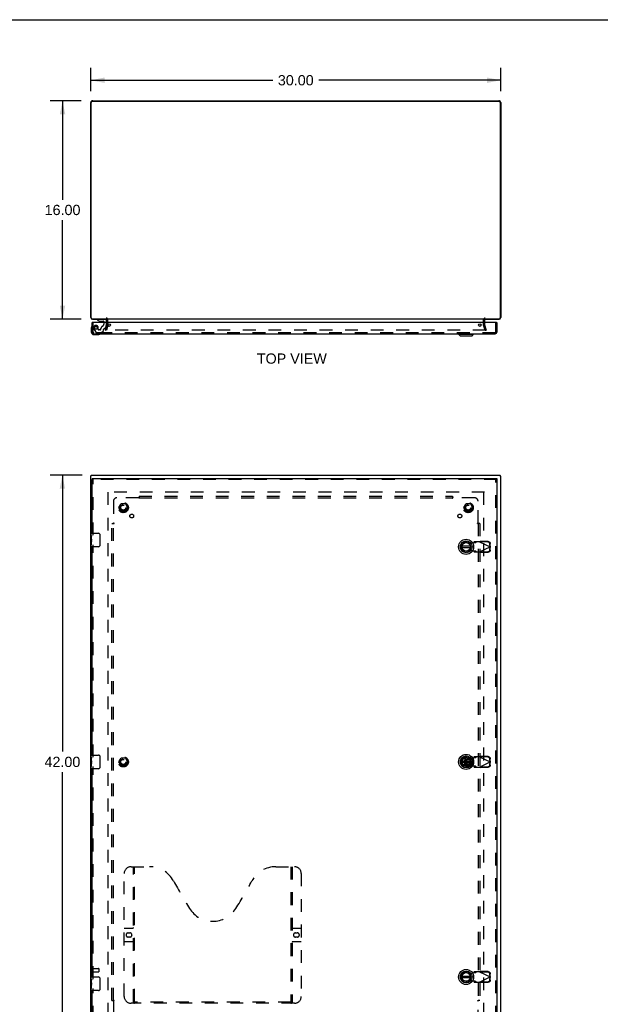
# Model space of a CAD drawing. Header units: inches. Extents: x 0 to 170, y 0 to 110.
# Tile 3 of 4: x 42 to 85, y 38 to 110. Entities that reach past the tile are written whole.
import ezdxf

# ---------------------------------------------------------------- set-up
doc = ezdxf.new("R2010")
doc.units = ezdxf.units.IN
doc.header["$LTSCALE"] = 9.35
doc.header["$MEASUREMENT"] = 0
doc.linetypes.add('HIDDEN', pattern=[0.2, 0.1, -0.1])
doc.layers.get('0').update_dxf_attribs({"linetype": 'CONTINUOUS'})
for name, color, linetype in [('DEFAULT_2', 8, 'HIDDEN'), ('DIMENSIONS', 7, 'CONTINUOUS'), ('DOOR_ASSEMBLY', 7, 'CONTINUOUS'), ('SUBPANEL', 7, 'CONTINUOUS')]:
    doc.layers.add(name, color=color, linetype=linetype)
doc.styles.get("Standard").update_dxf_attribs({"font": 'arial.ttf'})
doc.dimstyles.new('DIMSTYLE_1', dxfattribs={"dimtxt": 0.75, "dimasz": 1, "dimexe": 0.09, "dimexo": 0.07, "dimgap": 0.0375, "dimtad": 0, "dimtih": 1, "dimtoh": 1, "dimzin": 4, "dimdsep": 46, "dimtxsty": 'Standard', "dimblk": '_FILLED', "dimblk1": '_FILLED', "dimblk2": '_FILLED', "dimcen": 0.09, "dimadec": 3, "dimazin": 1, "dimtfac": 1, "dimtdec": 3, "dimtofl": 0, "dimtmove": 0, "dimatfit": 3, "dimldrblk": '_FILLED', "dimfxl": 0, "dimtolj": 1, "dimtzin": 4, "dimarcsym": 0})

# ---------------------------------------------------------------- blocks, each defined once
blk = doc.blocks.new('_FILLED')
at = {"color": 0, "linetype": 'ByBlock'}
blk.add_solid([(0, 0), (-1, 0.2), (-1, -0.2)], dxfattribs=at)
blk = doc.blocks.new('*D1')
at = {"layer": 'DIMENSIONS', "color": 2, "linetype": 'Continuous'}
for p, q in [((47.708, 104.766), (47.708, 106.466)), ((77.708, 104.766), (77.708, 106.466)), ((47.708, 105.566), (61.023, 105.566)), ((77.708, 105.566), (64.393, 105.566))]:
    blk.add_line(p, q, dxfattribs=at)
at = {"layer": 'DIMENSIONS', "color": 2, "linetype": 'Continuous', "rotation": 180}
blk.add_blockref('_FILLED', (47.708, 105.566), dxfattribs=at)
at = {"layer": 'DIMENSIONS', "color": 2, "linetype": 'Continuous'}
blk.add_blockref('_FILLED', (77.708, 105.566), dxfattribs=at)
at = {"layer": 'DIMENSIONS', "color": 2, "linetype": 'Continuous', "insert": (62.708, 105.941), "char_height": 0.75, "width": 2.62082, "attachment_point": 2, "line_spacing_factor": 0.9}
blk.add_mtext('30.00', dxfattribs=at)
blk = doc.blocks.new('*D2')
at = {"layer": 'DIMENSIONS', "color": 2, "linetype": 'Continuous'}
for p, q in [((47.071, 76.644), (44.727, 76.644)), ((45.627, 76.644), (45.627, 56.394)), ((45.627, 34.644), (45.627, 54.894)), ((47.071, 34.644), (44.727, 34.644))]:
    blk.add_line(p, q, dxfattribs=at)
for p, rotation in [((45.627, 76.644), 90), ((45.627, 34.644), 270)]:
    blk.add_blockref('_FILLED', p, dxfattribs=dict(at, rotation=rotation))
at = {"layer": 'DIMENSIONS', "color": 2, "linetype": 'Continuous', "insert": (45.627, 56.019), "char_height": 0.75, "width": 2.62082, "attachment_point": 2, "line_spacing_factor": 0.9}
blk.add_mtext('42.00', dxfattribs=at)
blk = doc.blocks.new('*D3')
at = {"layer": 'DIMENSIONS', "color": 2, "linetype": 'Continuous'}
for p, q in [((47.008, 104.066), (44.736, 104.066)), ((45.636, 104.066), (45.636, 96.816)), ((45.636, 88.066), (45.636, 95.316)), ((47.008, 88.066), (44.736, 88.066))]:
    blk.add_line(p, q, dxfattribs=at)
for p, rotation in [((45.636, 104.066), 90), ((45.636, 88.066), 270)]:
    blk.add_blockref('_FILLED', p, dxfattribs=dict(at, rotation=rotation))
at = {"layer": 'DIMENSIONS', "color": 2, "linetype": 'Continuous', "insert": (45.636, 96.441), "char_height": 0.75, "width": 2.62082, "attachment_point": 2, "line_spacing_factor": 0.9}
blk.add_mtext('16.00', dxfattribs=at)

msp = doc.modelspace()

# ---------------------------------------------------------------- linework, layer by layer
at = {"color": 7, "linetype": 'Continuous'}
for p, q in [((0, 110), (170, 110)), ((47.708, 76.569), (47.741, 76.569)), ((47.741, 76.569), (47.741, 76.644)), ((77.675, 76.569), (77.675, 76.644)), ((77.708, 76.569), (77.675, 76.569))]:
    msp.add_line(p, q, dxfattribs=at)
at = {"color": 3, "linetype": 'Continuous'}
for p, q in [((47.708, 88.183), (47.708, 103.93)), ((47.741, 88.169), (47.741, 103.933)), ((77.595, 104.013), (47.821, 104.013)), ((47.844, 104.066), (77.572, 104.066)), ((77.675, 103.933), (77.675, 88.169)), ((77.708, 103.93), (77.708, 88.183)), ((47.821, 88.089), (48.883, 88.089)), ((47.825, 88.066), (48.87, 88.066)), ((76.533, 88.066), (48.883, 88.066)), ((48.883, 87.823), (48.883, 88.024)), ((76.533, 88.089), (77.595, 88.089)), ((76.533, 88.024), (76.533, 87.823)), ((76.546, 88.066), (77.591, 88.066)), ((47.708, 34.719), (47.708, 76.569)), ((47.741, 76.644), (77.675, 76.644)), ((77.708, 34.719), (77.708, 76.569))]:
    msp.add_line(p, q, dxfattribs=at)
for centre, radius, start, end in [((47.844, 103.93), 0.136, 90, 180), ((47.821, 103.933), 0.08, 90, 180), ((77.572, 103.93), 0.136, 0, 90), ((77.595, 103.933), 0.08, 0, 90), ((47.825, 88.183), 0.117, 180, 270), ((47.821, 88.169), 0.08, 180, 270), ((48.841, 88.024), 0.042, 0, 90), ((76.575, 88.024), 0.042, 90, 180), ((77.591, 88.183), 0.117, 270, 360), ((77.595, 88.169), 0.08, 270, 360)]:
    msp.add_arc(centre, radius, start, end, dxfattribs=at)
at = {"layer": 'DEFAULT_2', "color": 8, "linetype": 'HIDDEN'}
for p, q in [((48.958, 87.665), (48.958, 88.024)), ((76.458, 87.665), (76.458, 88.024)), ((48.779, 87.272), (48.882, 87.658)), ((48.851, 87.253), (48.779, 87.272)), ((76.61, 87.253), (48.806, 87.253)), ((48.955, 87.639), (48.851, 87.253)), ((48.883, 87.665), (48.883, 87.823)), ((76.565, 87.253), (76.461, 87.639)), ((76.533, 87.823), (76.533, 87.665)), ((76.534, 87.658), (76.637, 87.272)), ((76.565, 87.253), (76.637, 87.272)), ((76.533, 75.394), (48.883, 75.394)), ((48.958, 75.394), (48.958, 35.894)), ((76.458, 75.394), (76.458, 35.894)), ((49.765, 74.274), (49.92, 74.541)), ((50.237, 74.546), (49.929, 74.546)), ((50.246, 74.541), (50.401, 74.274)), ((75.015, 74.274), (75.17, 74.541)), ((75.487, 74.546), (75.179, 74.546)), ((75.496, 74.541), (75.651, 74.274)), ((49.92, 73.996), (49.765, 74.264)), ((50.237, 73.991), (49.929, 73.991)), ((50.401, 74.264), (50.246, 73.996)), ((75.17, 73.996), (75.015, 74.264)), ((75.487, 73.991), (75.179, 73.991)), ((75.651, 74.264), (75.496, 73.996)), ((49.765, 55.649), (49.92, 55.916)), ((49.92, 55.371), (49.765, 55.639)), ((50.237, 55.921), (49.929, 55.921)), ((50.246, 55.916), (50.401, 55.649)), ((50.401, 55.639), (50.246, 55.371)), ((75.015, 55.649), (75.17, 55.916)), ((75.17, 55.371), (75.015, 55.639)), ((75.487, 55.921), (75.179, 55.921)), ((75.496, 55.916), (75.651, 55.649)), ((75.651, 55.639), (75.496, 55.371)), ((50.237, 55.366), (49.929, 55.366)), ((75.487, 55.366), (75.179, 55.366)), ((47.783, 40.536), (47.783, 40.252)), ((47.826, 40.536), (47.826, 40.252)), ((47.826, 40.518), (48.273, 40.518)), ((48.283, 40.508), (48.283, 40.28)), ((47.826, 40.27), (48.273, 40.27))]:
    msp.add_line(p, q, dxfattribs=at)
for points in [[(48.786, 87.277), (48.786, 87.275), (48.786, 87.274), (48.786, 87.272)], [(48.786, 87.272), (48.786, 87.272), (48.786, 87.27), (48.786, 87.268), (48.787, 87.267), (48.787, 87.265), (48.788, 87.263), (48.789, 87.262), (48.79, 87.26), (48.791, 87.259), (48.792, 87.258), (48.794, 87.257), (48.795, 87.256), (48.797, 87.255)], [(48.806, 87.253), (48.804, 87.253), (48.802, 87.253), (48.8, 87.254), (48.799, 87.254), (48.797, 87.255)], [(76.63, 87.272), (76.63, 87.272), (76.63, 87.27), (76.63, 87.268), (76.629, 87.267), (76.629, 87.265), (76.628, 87.263), (76.627, 87.262), (76.626, 87.26), (76.625, 87.259), (76.624, 87.258), (76.622, 87.257), (76.621, 87.256), (76.619, 87.255), (76.617, 87.254), (76.616, 87.254), (76.614, 87.253), (76.612, 87.253), (76.61, 87.253)], [(76.63, 87.277), (76.63, 87.275), (76.63, 87.274), (76.63, 87.272)]]:
    msp.add_lwpolyline(points, dxfattribs=at)
for centre, radius in [((50.083, 74.269), 0.372), ((50.083, 74.269), 0.356), ((50.083, 74.269), 0.204), ((50.083, 74.269), 0.183), ((75.333, 74.269), 0.372), ((75.333, 74.269), 0.356), ((75.333, 74.269), 0.204), ((75.333, 74.269), 0.183), ((50.083, 55.644), 0.372), ((50.083, 55.644), 0.356), ((50.083, 55.644), 0.204), ((50.083, 55.644), 0.183), ((75.333, 55.644), 0.372), ((75.333, 55.644), 0.356), ((75.333, 55.644), 0.204), ((75.333, 55.644), 0.183)]:
    msp.add_circle(centre, radius, dxfattribs=at)
for centre, radius, start, end in [((48.841, 88.024), 0.117, 0, 90), ((76.575, 88.024), 0.117, 90, 180), ((48.858, 87.665), 0.025, 345, 360), ((48.858, 87.665), 0.1, 345, 360), ((76.558, 87.665), 0.1, 180, 195), ((76.558, 87.665), 0.025, 180, 195), ((49.774, 74.269), 0.01, 150.01171, 209.98732), ((49.929, 74.536), 0.01, 90.01128, 149.98796), ((50.237, 74.536), 0.01, 30.01085, 89.98765), ((50.392, 74.269), 0.01, 330.01171, 29.98732), ((75.024, 74.269), 0.01, 150.01171, 209.98732), ((75.179, 74.536), 0.01, 90.01128, 149.98796), ((75.487, 74.536), 0.01, 30.01085, 89.98765), ((75.642, 74.269), 0.01, 330.01171, 29.98732), ((49.929, 74.001), 0.01, 210.01085, 269.98765), ((50.237, 74.001), 0.01, 270.01128, 329.98796), ((75.179, 74.001), 0.01, 210.01085, 269.98765), ((75.487, 74.001), 0.01, 270.01128, 329.98796), ((49.774, 55.644), 0.01, 150.01171, 209.98732), ((49.929, 55.911), 0.01, 90.01128, 149.98796), ((50.237, 55.911), 0.01, 30.01085, 89.98765), ((50.392, 55.644), 0.01, 330.01171, 29.98732), ((75.024, 55.644), 0.01, 150.01171, 209.98732), ((75.179, 55.911), 0.01, 90.01128, 149.98796), ((75.487, 55.911), 0.01, 30.01085, 89.98765), ((75.642, 55.644), 0.01, 330.01171, 29.98732), ((49.929, 55.376), 0.01, 210.01085, 269.98765), ((50.237, 55.376), 0.01, 270.01128, 329.98796), ((75.179, 55.376), 0.01, 210.01085, 269.98765), ((75.487, 55.376), 0.01, 270.01128, 329.98796), ((47.804, 40.536), 0.0215, 0, 180), ((48.273, 40.508), 0.01, 0, 90), ((47.804, 40.252), 0.0215, 180, 360), ((48.273, 40.28), 0.01, 270, 360)]:
    msp.add_arc(centre, radius, start, end, dxfattribs=at)
at = {"layer": 'DOOR_ASSEMBLY', "color": 7, "linetype": 'Continuous'}
for p, q in [((48.177, 88.066), (48.177, 88.027)), ((48.177, 88.027), (48.353, 87.928)), ((48.846, 87.823), (48.846, 87.987)), ((47.743, 87.427), (47.743, 87.138)), ((47.818, 87.823), (47.803, 87.823)), ((48.353, 87.928), (48.63, 87.928)), ((48.441, 87.911), (48.581, 87.911)), ((48.661, 87.897), (48.661, 87.823)), ((77.413, 87.823), (77.428, 87.823)), ((47.943, 86.938), (48.232, 86.938)), ((74.627, 86.958), (74.627, 86.998)), ((74.627, 86.958), (75.729, 86.958)), ((74.745, 86.84), (74.627, 86.958)), ((74.745, 86.84), (75.611, 86.84)), ((75.611, 86.84), (75.729, 86.958)), ((75.729, 86.958), (75.729, 86.998)), ((47.803, 76.394), (47.803, 76.319)), ((77.428, 76.394), (77.428, 76.319)), ((47.743, 72.235), (47.743, 72.379)), ((47.743, 71.979), (47.743, 72.232)), ((47.752, 72.177), (47.743, 72.177)), ((47.753, 72.009), (47.753, 72.166)), ((47.758, 72.394), (48.268, 72.394)), ((48.368, 72.294), (48.368, 71.494)), ((47.743, 72.009), (47.753, 72.009)), ((47.743, 71.409), (47.743, 71.976)), ((47.746, 71.946), (47.743, 71.946)), ((47.743, 71.814), (47.752, 71.814)), ((47.743, 71.778), (47.753, 71.778)), ((47.743, 71.716), (47.753, 71.716)), ((47.743, 71.548), (47.753, 71.548)), ((47.753, 71.825), (47.753, 71.878)), ((47.753, 71.548), (47.753, 71.778)), ((48.268, 71.394), (47.758, 71.394)), ((75.49, 71.433), (74.865, 71.433)), ((74.865, 71.354), (75.49, 71.354)), ((47.743, 55.985), (47.743, 56.129)), ((47.743, 55.729), (47.743, 55.982)), ((47.752, 55.927), (47.743, 55.927)), ((47.743, 55.759), (47.753, 55.759)), ((47.743, 55.159), (47.743, 55.726)), ((47.746, 55.696), (47.743, 55.696)), ((47.743, 55.564), (47.752, 55.564)), ((47.743, 55.528), (47.753, 55.528)), ((47.753, 55.759), (47.753, 55.916)), ((47.753, 55.575), (47.753, 55.628)), ((47.753, 55.298), (47.753, 55.528)), ((47.758, 56.144), (48.268, 56.144)), ((48.368, 56.044), (48.368, 55.244)), ((75.49, 55.683), (74.865, 55.683)), ((74.865, 55.604), (75.49, 55.604)), ((47.743, 55.466), (47.753, 55.466)), ((47.743, 55.298), (47.753, 55.298)), ((48.268, 55.144), (47.758, 55.144)), ((47.743, 39.735), (47.743, 39.879)), ((47.743, 39.479), (47.743, 39.732)), ((47.752, 39.677), (47.743, 39.677)), ((47.753, 39.509), (47.753, 39.666)), ((47.758, 39.894), (48.268, 39.894)), ((48.368, 39.794), (48.368, 38.994)), ((75.49, 39.933), (74.865, 39.933)), ((74.865, 39.854), (75.49, 39.854)), ((47.743, 39.509), (47.753, 39.509)), ((47.743, 38.909), (47.743, 39.476)), ((47.746, 39.446), (47.743, 39.446)), ((47.743, 39.314), (47.752, 39.314)), ((47.743, 39.278), (47.753, 39.278)), ((47.743, 39.216), (47.753, 39.216)), ((47.743, 39.048), (47.753, 39.048)), ((47.753, 39.325), (47.753, 39.378)), ((47.753, 39.048), (47.753, 39.278)), ((48.268, 38.894), (47.758, 38.894))]:
    msp.add_line(p, q, dxfattribs=at)
at = {"layer": 'DOOR_ASSEMBLY', "color": 8, "linetype": 'HIDDEN'}
for p, q in [((48.767, 88.066), (48.177, 88.066)), ((47.878, 87.115), (47.878, 87.823)), ((47.929, 87.35), (48.064, 87.117)), ((48.25, 87.303), (48.25, 87.436)), ((48.36, 87.287), (48.266, 87.287)), ((48.644, 87.24), (48.644, 87.318)), ((48.661, 87.823), (48.661, 87.713)), ((48.703, 87.377), (48.747, 87.377)), ((48.777, 87.4), (48.846, 87.656)), ((48.846, 87.656), (48.846, 87.823)), ((77.353, 87.115), (77.353, 87.823)), ((77.311, 87.073), (47.92, 87.073)), ((48.09, 87.102), (48.502, 87.102)), ((48.523, 87.11), (48.638, 87.225)), ((77.428, 76.319), (47.803, 76.319)), ((47.878, 72.239), (47.878, 76.319)), ((77.353, 34.969), (77.353, 76.319)), ((47.878, 55.989), (47.878, 71.549)), ((75.238, 71.723), (75.532, 71.669)), ((75.532, 71.669), (75.729, 71.707)), ((75.729, 71.707), (75.761, 71.709)), ((75.775, 71.768), (75.733, 71.722)), ((75.733, 71.722), (75.888, 71.722)), ((76.148, 71.768), (75.775, 71.768)), ((75.888, 71.722), (75.93, 71.768)), ((76.148, 71.768), (76.936, 71.394)), ((76.148, 71.02), (76.936, 71.394)), ((76.177, 71.754), (76.196, 71.796)), ((76.767, 71.744), (76.177, 71.754)), ((76.787, 71.786), (76.196, 71.796)), ((76.929, 71.397), (76.926, 71.59)), ((76.926, 71.198), (76.929, 71.391)), ((76.949, 71.438), (76.929, 71.397)), ((76.929, 71.391), (76.949, 71.349)), ((76.94, 71.409), (76.936, 71.394)), ((76.936, 71.394), (76.94, 71.379)), ((76.945, 71.424), (76.94, 71.409)), ((76.949, 71.438), (76.945, 71.424)), ((76.949, 71.438), (76.946, 71.631)), ((75.532, 71.118), (75.238, 71.065)), ((75.729, 71.08), (75.532, 71.118)), ((75.888, 71.066), (75.733, 71.066)), ((75.733, 71.066), (75.775, 71.02)), ((75.775, 71.02), (76.148, 71.02)), ((75.93, 71.02), (75.888, 71.066)), ((76.165, 71.01), (76.148, 71.02)), ((76.177, 71.033), (76.767, 71.043)), ((76.196, 70.992), (76.177, 71.033)), ((76.196, 70.992), (76.787, 71.002)), ((76.94, 71.379), (76.945, 71.364)), ((76.945, 71.364), (76.949, 71.349)), ((76.946, 71.156), (76.949, 71.349)), ((75.238, 55.973), (75.532, 55.919)), ((75.532, 55.919), (75.729, 55.957)), ((75.729, 55.957), (75.761, 55.959)), ((75.775, 56.018), (75.733, 55.972)), ((75.733, 55.972), (75.888, 55.972)), ((76.148, 56.018), (75.775, 56.018)), ((75.888, 55.972), (75.93, 56.018)), ((76.148, 56.018), (76.936, 55.644)), ((76.148, 55.27), (76.936, 55.644)), ((76.177, 56.004), (76.196, 56.046)), ((76.767, 55.994), (76.177, 56.004)), ((76.787, 56.036), (76.196, 56.046)), ((76.929, 55.647), (76.926, 55.84)), ((76.926, 55.448), (76.929, 55.641)), ((76.949, 55.688), (76.929, 55.647)), ((76.929, 55.641), (76.949, 55.599)), ((76.94, 55.659), (76.936, 55.644)), ((76.936, 55.644), (76.94, 55.629)), ((76.945, 55.674), (76.94, 55.659)), ((76.94, 55.629), (76.945, 55.614)), ((76.949, 55.688), (76.945, 55.674)), ((76.945, 55.614), (76.949, 55.599)), ((76.949, 55.688), (76.946, 55.881)), ((76.946, 55.406), (76.949, 55.599)), ((47.878, 39.739), (47.878, 55.299)), ((75.532, 55.368), (75.238, 55.315)), ((75.729, 55.33), (75.532, 55.368)), ((75.888, 55.316), (75.733, 55.316)), ((75.733, 55.316), (75.775, 55.27)), ((75.775, 55.27), (76.148, 55.27)), ((75.93, 55.27), (75.888, 55.316)), ((76.165, 55.26), (76.148, 55.27)), ((76.177, 55.283), (76.767, 55.293)), ((76.196, 55.242), (76.177, 55.283)), ((76.196, 55.242), (76.787, 55.252)), ((50.648, 47.969), (52.003, 47.969)), ((50.823, 38.059), (50.823, 47.969)), ((50.903, 38.089), (50.903, 47.969)), ((61.253, 47.969), (62.608, 47.969)), ((62.353, 47.969), (62.353, 38.089)), ((62.433, 47.969), (62.433, 38.059)), ((50.148, 38.469), (50.148, 47.469)), ((63.108, 47.469), (63.108, 38.469)), ((50.148, 43.469), (50.783, 43.469)), ((62.473, 43.469), (63.108, 43.469)), ((50.434, 43.119), (50.571, 43.119)), ((50.571, 42.819), (50.434, 42.819)), ((62.684, 43.119), (62.821, 43.119)), ((62.821, 42.819), (62.684, 42.819)), ((50.783, 42.469), (50.148, 42.469)), ((63.108, 42.469), (62.473, 42.469)), ((75.238, 40.223), (75.532, 40.169)), ((75.532, 40.169), (75.729, 40.207)), ((75.729, 40.207), (75.761, 40.209)), ((75.775, 40.268), (75.733, 40.222)), ((75.733, 40.222), (75.888, 40.222)), ((76.148, 40.268), (75.775, 40.268)), ((75.888, 40.222), (75.93, 40.268)), ((76.148, 40.268), (76.936, 39.894)), ((76.148, 39.52), (76.936, 39.894)), ((76.177, 40.254), (76.196, 40.296)), ((76.767, 40.244), (76.177, 40.254)), ((76.787, 40.286), (76.196, 40.296)), ((76.929, 39.897), (76.926, 40.09)), ((76.926, 39.698), (76.929, 39.891)), ((76.949, 39.938), (76.929, 39.897)), ((76.929, 39.891), (76.949, 39.849)), ((76.94, 39.909), (76.936, 39.894)), ((76.936, 39.894), (76.94, 39.879)), ((76.945, 39.924), (76.94, 39.909)), ((76.94, 39.879), (76.945, 39.864)), ((76.949, 39.938), (76.945, 39.924)), ((76.945, 39.864), (76.949, 39.849)), ((76.949, 39.938), (76.946, 40.131)), ((76.946, 39.656), (76.949, 39.849)), ((47.878, 34.969), (47.878, 39.049)), ((75.532, 39.618), (75.238, 39.565)), ((75.729, 39.58), (75.532, 39.618)), ((75.888, 39.566), (75.733, 39.566)), ((75.733, 39.566), (75.775, 39.52)), ((75.775, 39.52), (76.148, 39.52)), ((75.93, 39.52), (75.888, 39.566)), ((76.165, 39.51), (76.148, 39.52)), ((76.177, 39.533), (76.767, 39.543)), ((76.196, 39.492), (76.177, 39.533)), ((76.196, 39.492), (76.787, 39.502)), ((62.608, 37.969), (50.648, 37.969)), ((62.349, 38.049), (50.907, 38.049))]:
    msp.add_line(p, q, dxfattribs=at)
at = {"layer": 'DOOR_ASSEMBLY', "color": 3, "linetype": 'Continuous'}
for p, q in [((47.803, 87.115), (47.803, 87.823)), ((77.413, 87.823), (47.818, 87.823)), ((77.428, 87.823), (77.428, 87.115)), ((47.92, 86.998), (77.311, 86.998)), ((47.803, 76.394), (77.428, 76.394)), ((47.803, 72.394), (47.803, 76.319)), ((77.428, 76.319), (77.428, 34.969)), ((47.803, 56.144), (47.803, 71.394)), ((47.803, 39.894), (47.803, 55.144)), ((47.803, 34.969), (47.803, 38.894))]:
    msp.add_line(p, q, dxfattribs=at)
at = {"layer": 'DOOR_ASSEMBLY', "color": 7, "linetype": 'Continuous'}
for points in [[(47.743, 72.235), (47.743, 72.231), (47.744, 72.227), (47.745, 72.222), (47.746, 72.216), (47.747, 72.209), (47.748, 72.201), (47.75, 72.193), (47.751, 72.184), (47.752, 72.175), (47.753, 72.166)], [(48.361, 72.33), (48.363, 72.324), (48.365, 72.318), (48.366, 72.312), (48.367, 72.306), (48.368, 72.3), (48.368, 72.294)], [(47.743, 71.979), (47.743, 71.972), (47.744, 71.964), (47.745, 71.956), (47.746, 71.947), (47.748, 71.929)], [(47.748, 71.929), (47.749, 71.92), (47.75, 71.911), (47.751, 71.902), (47.752, 71.894), (47.753, 71.886), (47.753, 71.878)], [(47.753, 71.825), (47.753, 71.819), (47.752, 71.813), (47.752, 71.807), (47.751, 71.801), (47.75, 71.795), (47.75, 71.789)], [(48.368, 71.494), (48.368, 71.488), (48.367, 71.481), (48.366, 71.475), (48.365, 71.469), (48.363, 71.463), (48.361, 71.458)], [(47.743, 55.985), (47.743, 55.981), (47.744, 55.977), (47.745, 55.972), (47.746, 55.966), (47.747, 55.959), (47.748, 55.951), (47.75, 55.943), (47.751, 55.934), (47.752, 55.925), (47.753, 55.916)], [(47.743, 55.729), (47.743, 55.722), (47.744, 55.714), (47.745, 55.706), (47.746, 55.697), (47.748, 55.679)], [(47.748, 55.679), (47.749, 55.67), (47.75, 55.661), (47.751, 55.652), (47.752, 55.644), (47.753, 55.636), (47.753, 55.628)], [(47.753, 55.575), (47.753, 55.569), (47.752, 55.563), (47.752, 55.557), (47.751, 55.551), (47.75, 55.545), (47.75, 55.539)], [(48.361, 56.08), (48.363, 56.074), (48.365, 56.068), (48.366, 56.062), (48.367, 56.056), (48.368, 56.05), (48.368, 56.044)], [(48.368, 55.244), (48.368, 55.238), (48.367, 55.231), (48.366, 55.225), (48.365, 55.219), (48.363, 55.213), (48.361, 55.208)], [(47.743, 39.735), (47.743, 39.731), (47.744, 39.727), (47.745, 39.722), (47.746, 39.716), (47.747, 39.709), (47.748, 39.701), (47.75, 39.693), (47.751, 39.684), (47.752, 39.675), (47.753, 39.666)], [(48.361, 39.83), (48.363, 39.824), (48.365, 39.818), (48.366, 39.812), (48.367, 39.806), (48.368, 39.8), (48.368, 39.794)], [(47.743, 39.479), (47.743, 39.472), (47.744, 39.464), (47.745, 39.456), (47.746, 39.447), (47.748, 39.429)], [(47.748, 39.429), (47.749, 39.42), (47.75, 39.411), (47.751, 39.402), (47.752, 39.394), (47.753, 39.386), (47.753, 39.378)], [(47.753, 39.325), (47.753, 39.319), (47.752, 39.313), (47.752, 39.307), (47.751, 39.301), (47.75, 39.295), (47.75, 39.289)], [(48.368, 38.994), (48.368, 38.988), (48.367, 38.981), (48.366, 38.975), (48.365, 38.969), (48.363, 38.963), (48.361, 38.958)]]:
    msp.add_lwpolyline(points, dxfattribs=at)
at = {"layer": 'DOOR_ASSEMBLY', "color": 8, "linetype": 'HIDDEN'}
for points in [[(75.733, 71.722), (75.733, 71.719), (75.732, 71.717), (75.732, 71.715), (75.731, 71.712), (75.73, 71.71), (75.729, 71.707)], [(75.761, 71.709), (75.777, 71.71), (75.792, 71.711), (75.806, 71.712), (75.82, 71.713), (75.833, 71.715), (75.845, 71.716), (75.855, 71.717), (75.865, 71.718), (75.873, 71.719), (75.879, 71.72), (75.885, 71.721), (75.888, 71.722)], [(76.148, 71.768), (76.165, 71.777), (76.173, 71.782), (76.181, 71.787), (76.189, 71.791), (76.196, 71.796)], [(76.926, 71.59), (76.925, 71.605), (76.923, 71.62), (76.919, 71.634), (76.913, 71.648), (76.906, 71.662), (76.898, 71.675), (76.889, 71.687), (76.878, 71.698), (76.867, 71.708), (76.854, 71.717), (76.841, 71.725), (76.827, 71.732), (76.813, 71.737), (76.798, 71.741), (76.783, 71.743), (76.767, 71.744)], [(76.787, 71.786), (76.802, 71.785), (76.818, 71.782), (76.832, 71.779), (76.847, 71.773), (76.861, 71.767), (76.874, 71.759), (76.887, 71.75), (76.898, 71.74), (76.909, 71.728), (76.918, 71.716), (76.926, 71.703), (76.933, 71.69), (76.938, 71.676), (76.942, 71.661), (76.945, 71.646), (76.946, 71.631)], [(75.729, 71.08), (75.73, 71.078), (75.731, 71.076), (75.732, 71.073), (75.732, 71.071), (75.733, 71.068), (75.733, 71.066)], [(75.888, 71.066), (75.885, 71.067), (75.879, 71.068), (75.873, 71.069), (75.865, 71.07), (75.855, 71.071), (75.845, 71.072), (75.833, 71.073), (75.82, 71.074), (75.806, 71.075), (75.792, 71.076), (75.777, 71.077), (75.761, 71.078), (75.729, 71.08)], [(76.196, 70.992), (76.189, 70.996), (76.181, 71.001), (76.173, 71.005), (76.165, 71.01)], [(76.767, 71.043), (76.783, 71.044), (76.798, 71.047), (76.813, 71.051), (76.827, 71.056), (76.841, 71.063), (76.854, 71.07), (76.867, 71.079), (76.878, 71.09), (76.889, 71.101), (76.898, 71.113), (76.906, 71.126), (76.913, 71.139), (76.919, 71.154), (76.923, 71.168), (76.925, 71.183), (76.926, 71.198)], [(76.946, 71.156), (76.945, 71.141), (76.942, 71.127), (76.938, 71.112), (76.933, 71.098), (76.926, 71.084), (76.918, 71.071), (76.909, 71.059), (76.898, 71.048), (76.887, 71.038), (76.874, 71.029), (76.861, 71.021), (76.847, 71.014), (76.832, 71.009), (76.818, 71.005), (76.802, 71.003), (76.787, 71.002)], [(75.733, 55.972), (75.733, 55.969), (75.732, 55.967), (75.732, 55.965), (75.731, 55.962), (75.73, 55.96), (75.729, 55.957)], [(75.761, 55.959), (75.777, 55.96), (75.792, 55.961), (75.806, 55.962), (75.82, 55.963), (75.833, 55.965), (75.845, 55.966), (75.855, 55.967), (75.865, 55.968), (75.873, 55.969), (75.879, 55.97), (75.885, 55.971), (75.888, 55.972)], [(76.148, 56.018), (76.165, 56.027), (76.173, 56.032), (76.181, 56.037), (76.189, 56.041), (76.196, 56.046)], [(76.926, 55.84), (76.925, 55.855), (76.923, 55.87), (76.919, 55.884), (76.913, 55.898), (76.906, 55.912), (76.898, 55.925), (76.889, 55.937), (76.878, 55.948), (76.867, 55.958), (76.854, 55.967), (76.841, 55.975), (76.827, 55.982), (76.813, 55.987), (76.798, 55.991), (76.783, 55.993), (76.767, 55.994)], [(76.787, 56.036), (76.802, 56.035), (76.818, 56.032), (76.832, 56.029), (76.847, 56.023), (76.861, 56.017), (76.874, 56.009), (76.887, 56), (76.898, 55.99), (76.909, 55.978), (76.918, 55.966), (76.926, 55.953), (76.933, 55.94), (76.938, 55.926), (76.942, 55.911), (76.945, 55.896), (76.946, 55.881)], [(75.888, 55.316), (75.885, 55.317), (75.879, 55.318), (75.873, 55.319), (75.865, 55.32), (75.855, 55.321), (75.845, 55.322), (75.833, 55.323), (75.82, 55.324), (75.806, 55.325), (75.792, 55.326), (75.777, 55.327), (75.761, 55.328), (75.729, 55.33)], [(75.729, 55.33), (75.73, 55.328), (75.731, 55.326), (75.732, 55.323), (75.732, 55.321), (75.733, 55.318), (75.733, 55.316)], [(76.196, 55.242), (76.189, 55.246), (76.181, 55.251), (76.173, 55.255), (76.165, 55.26)], [(76.767, 55.293), (76.783, 55.294), (76.798, 55.297), (76.813, 55.301), (76.827, 55.306), (76.841, 55.313), (76.854, 55.32), (76.867, 55.329), (76.878, 55.34), (76.889, 55.351), (76.898, 55.363), (76.906, 55.376), (76.913, 55.389), (76.919, 55.404), (76.923, 55.418), (76.925, 55.433), (76.926, 55.448)], [(76.946, 55.406), (76.945, 55.391), (76.942, 55.377), (76.938, 55.362), (76.933, 55.348), (76.926, 55.334), (76.918, 55.321), (76.909, 55.309), (76.898, 55.298), (76.887, 55.288), (76.874, 55.279), (76.861, 55.271), (76.847, 55.264), (76.832, 55.259), (76.818, 55.255), (76.802, 55.253), (76.787, 55.252)], [(75.733, 40.222), (75.733, 40.219), (75.732, 40.217), (75.732, 40.215), (75.731, 40.212), (75.73, 40.21), (75.729, 40.207)], [(75.761, 40.209), (75.777, 40.21), (75.792, 40.211), (75.806, 40.212), (75.82, 40.213), (75.833, 40.215), (75.845, 40.216), (75.855, 40.217), (75.865, 40.218), (75.873, 40.219), (75.879, 40.22), (75.885, 40.221), (75.888, 40.222)], [(76.148, 40.268), (76.165, 40.277), (76.173, 40.282), (76.181, 40.287), (76.189, 40.291), (76.196, 40.296)], [(76.926, 40.09), (76.925, 40.105), (76.923, 40.12), (76.919, 40.134), (76.913, 40.148), (76.906, 40.162), (76.898, 40.175), (76.889, 40.187), (76.878, 40.198), (76.867, 40.208), (76.854, 40.217), (76.841, 40.225), (76.827, 40.232), (76.813, 40.237), (76.798, 40.241), (76.783, 40.243), (76.767, 40.244)], [(76.767, 39.543), (76.783, 39.544), (76.798, 39.547), (76.813, 39.551), (76.827, 39.556), (76.841, 39.563), (76.854, 39.57), (76.867, 39.579), (76.878, 39.59), (76.889, 39.601), (76.898, 39.613), (76.906, 39.626), (76.913, 39.639), (76.919, 39.654), (76.923, 39.668), (76.925, 39.683), (76.926, 39.698)], [(76.787, 40.286), (76.802, 40.285), (76.818, 40.282), (76.832, 40.279), (76.847, 40.273), (76.861, 40.267), (76.874, 40.259), (76.887, 40.25), (76.898, 40.24), (76.909, 40.228), (76.918, 40.216), (76.926, 40.203), (76.933, 40.19), (76.938, 40.176), (76.942, 40.161), (76.945, 40.146), (76.946, 40.131)], [(75.888, 39.566), (75.885, 39.567), (75.879, 39.568), (75.873, 39.569), (75.865, 39.57), (75.855, 39.571), (75.845, 39.572), (75.833, 39.573), (75.82, 39.574), (75.806, 39.575), (75.792, 39.576), (75.777, 39.577), (75.761, 39.578), (75.729, 39.58)], [(75.729, 39.58), (75.73, 39.578), (75.731, 39.576), (75.732, 39.573), (75.732, 39.571), (75.733, 39.568), (75.733, 39.566)], [(76.196, 39.492), (76.189, 39.496), (76.181, 39.501), (76.173, 39.505), (76.165, 39.51)], [(76.946, 39.656), (76.945, 39.641), (76.942, 39.627), (76.938, 39.612), (76.933, 39.598), (76.926, 39.584), (76.918, 39.571), (76.909, 39.559), (76.898, 39.548), (76.887, 39.538), (76.874, 39.529), (76.861, 39.521), (76.847, 39.514), (76.832, 39.509), (76.818, 39.505), (76.802, 39.503), (76.787, 39.502)], [(50.813, 38.089), (50.829, 38.078), (50.845, 38.069), (50.861, 38.06), (50.876, 38.054), (50.892, 38.05), (50.907, 38.049)], [(62.349, 38.049), (62.364, 38.05), (62.38, 38.054), (62.395, 38.06), (62.411, 38.069), (62.427, 38.078), (62.443, 38.089)]]:
    msp.add_lwpolyline(points, dxfattribs=at)
msp.add_circle((48.078, 87.436), 0.103, dxfattribs=at)
at = {"layer": 'DOOR_ASSEMBLY', "color": 3, "linetype": 'Continuous'}
for centre in [(49.053, 87.635), (76.178, 87.635)]:
    msp.add_circle(centre, 0.094, dxfattribs=at)
at = {"layer": 'DOOR_ASSEMBLY', "color": 7, "linetype": 'Continuous'}
for centre, radius in [((75.178, 71.394), 0.551), ((75.178, 71.394), 0.433), ((75.178, 71.394), 0.329), ((75.178, 71.394), 0.317), ((75.178, 55.644), 0.551), ((75.178, 55.644), 0.433), ((75.178, 55.644), 0.329), ((75.178, 55.644), 0.317), ((75.178, 39.894), 0.551), ((75.178, 39.894), 0.433), ((75.178, 39.894), 0.329), ((75.178, 39.894), 0.317)]:
    msp.add_circle(centre, radius, dxfattribs=at)
for centre, radius, start, end in [((48.767, 87.987), 0.079, 0, 90), ((47.993, 87.427), 0.25, 149.11011, 180), ((47.791, 87.548), 0.015, 96.37959, 149.11011), ((47.788, 87.548), 0.015, 0, 83.62041), ((48.441, 88.001), 0.09, 234.81225, 270), ((48.581, 88.001), 0.09, 270, 304.92318), ((48.63, 87.897), 0.031, 0, 90), ((47.943, 87.138), 0.2, 180, 270), ((48.232, 87.188), 0.25, 270, 300.88989), ((48.353, 86.983), 0.015, 6.37959, 90), ((48.353, 86.986), 0.015, 300.88989, 353.62041), ((47.758, 72.379), 0.015, 90, 180), ((48.268, 72.294), 0.1, 21.19986, 90), ((47.758, 71.409), 0.015, 180, 270), ((48.268, 71.494), 0.1, 270, 338.79459), ((75.178, 71.394), 0.315, 10.07866, 349.92134), ((47.758, 56.129), 0.015, 90, 180), ((48.268, 56.044), 0.1, 21.19986, 90), ((75.178, 55.644), 0.315, 10.07866, 349.92134), ((47.758, 55.159), 0.015, 180, 270), ((48.268, 55.244), 0.1, 270, 338.79459), ((47.758, 39.879), 0.015, 90, 180), ((48.268, 39.794), 0.1, 21.19986, 90), ((75.178, 39.894), 0.315, 10.07866, 349.92134), ((48.268, 38.994), 0.1, 270, 338.79459), ((47.758, 38.909), 0.015, 180, 270)]:
    msp.add_arc(centre, radius, start, end, dxfattribs=at)
at = {"layer": 'DOOR_ASSEMBLY', "color": 8, "linetype": 'HIDDEN'}
for centre, radius, start, end in [((48.078, 87.436), 0.172, 0, 210), ((48.266, 87.303), 0.016, 180, 270), ((48.36, 87.377), 0.09, 270, 360), ((48.635, 87.377), 0.185, 115.7418, 180), ((48.473, 87.713), 0.188, 295.7418, 360), ((48.703, 87.318), 0.059, 90, 180), ((48.747, 87.408), 0.031, 270, 345), ((47.92, 87.115), 0.042, 180, 270), ((48.09, 87.132), 0.03, 210, 270), ((48.502, 87.132), 0.03, 270, 315), ((48.624, 87.24), 0.02, 315, 360), ((77.311, 87.115), 0.042, 270, 360), ((75.178, 71.394), 0.335, 79.67298, 280.32702), ((75.178, 55.644), 0.335, 79.67298, 280.32702), ((50.648, 47.469), 0.5, 90, 180), ((52.003, 45.969), 2, 28.48127, 90), ((61.253, 45.969), 2, 90, 151.51873), ((62.608, 47.469), 0.5, 0, 90), ((88.311, 65.667), 39.307, 208.48127, 211.87046), ((24.945, 65.667), 39.307, 328.12954, 331.51873), ((56.628, 45.969), 2, 211.87046, 328.12954), ((50.783, 43.509), 0.04, 270, 360), ((62.473, 43.509), 0.04, 180, 270), ((50.434, 42.969), 0.15, 90, 270), ((50.571, 42.969), 0.15, 270, 90), ((62.684, 42.969), 0.15, 90, 270), ((62.821, 42.969), 0.15, 270, 90), ((50.783, 42.429), 0.04, 0, 90), ((62.473, 42.429), 0.04, 90, 180), ((75.178, 39.894), 0.335, 79.67298, 280.32702), ((50.648, 38.469), 0.5, 180, 270), ((62.608, 38.469), 0.5, 270, 360), ((50.913, 38.059), 0.09, 180, 270), ((50.943, 38.089), 0.04, 180, 270), ((62.313, 38.089), 0.04, 270, 360), ((62.343, 38.059), 0.09, 270, 360)]:
    msp.add_arc(centre, radius, start, end, dxfattribs=at)
at = {"layer": 'DOOR_ASSEMBLY', "color": 3, "linetype": 'Continuous'}
for centre, start, end in [((47.92, 87.115), 180, 270), ((77.311, 87.115), 270, 360)]:
    msp.add_arc(centre, 0.117, start, end, dxfattribs=at)
at = {"layer": 'DOOR_ASSEMBLY', "color": 7, "linetype": 'Continuous'}
for centre in [(47.943, 71.812), (47.943, 55.562), (47.943, 39.312)]:
    msp.add_ellipse(centre, major_axis=(0.2, 0), ratio=0.432808, start_param=-3.141593, end_param=-2.879776, dxfattribs=at)
at = {"layer": 'SUBPANEL', "color": 8, "linetype": 'HIDDEN'}
for p, q in [((51.218, 75.002), (51.214, 74.999)), ((51.222, 75.006), (51.218, 75.002)), ((51.239, 75.113), (51.239, 75.026)), ((51.239, 75.113), (74.177, 75.113)), ((51.239, 75.026), (51.239, 74.947)), ((74.177, 75.113), (74.177, 75.026)), ((74.177, 75.026), (74.177, 74.947)), ((49.364, 74.738), (49.364, 73.148)), ((51.204, 74.988), (49.614, 74.988)), ((51.217, 74.968), (51.213, 74.974)), ((51.239, 74.988), (74.177, 74.988)), ((75.802, 74.988), (74.212, 74.988)), ((76.052, 73.148), (76.052, 74.738)), ((49.239, 38.175), (49.239, 73.113)), ((49.239, 73.113), (49.326, 73.113)), ((49.326, 73.113), (49.405, 73.113)), ((49.364, 38.175), (49.364, 73.113)), ((76.011, 73.113), (76.09, 73.113)), ((76.032, 73.135), (76.038, 73.139)), ((76.052, 73.113), (76.052, 38.175)), ((76.066, 73.134), (76.063, 73.137)), ((76.07, 73.13), (76.066, 73.134)), ((76.177, 73.113), (76.09, 73.113)), ((76.177, 73.113), (76.177, 38.175)), ((49.239, 38.175), (49.326, 38.175)), ((49.326, 38.175), (49.405, 38.175)), ((49.346, 38.158), (49.35, 38.154)), ((49.35, 38.154), (49.353, 38.15)), ((49.364, 38.14), (49.364, 36.55)), ((49.384, 38.153), (49.378, 38.149)), ((76.011, 38.175), (76.09, 38.175)), ((76.052, 36.55), (76.052, 38.14)), ((76.177, 38.175), (76.09, 38.175))]:
    msp.add_line(p, q, dxfattribs=at)
for points in [[(51.214, 74.999), (51.213, 74.997), (51.211, 74.995), (51.209, 74.993), (51.208, 74.992), (51.206, 74.99), (51.205, 74.989), (51.204, 74.988)], [(51.239, 75.026), (51.238, 75.024), (51.236, 75.022), (51.235, 75.02), (51.234, 75.019), (51.232, 75.017), (51.231, 75.015), (51.229, 75.014), (51.228, 75.012), (51.226, 75.011), (51.225, 75.009), (51.224, 75.008), (51.222, 75.006)], [(74.177, 75.026), (74.178, 75.024), (74.18, 75.022), (74.181, 75.02), (74.182, 75.019), (74.184, 75.017), (74.185, 75.015), (74.187, 75.014), (74.188, 75.012), (74.19, 75.011), (74.191, 75.009), (74.192, 75.008), (74.194, 75.006), (74.197, 75.003)], [(74.197, 75.003), (74.2, 75), (74.201, 74.999), (74.203, 74.997), (74.205, 74.995), (74.207, 74.993), (74.208, 74.992), (74.21, 74.99), (74.211, 74.989), (74.212, 74.988)], [(51.213, 74.974), (51.212, 74.976), (51.21, 74.979), (51.209, 74.981), (51.208, 74.983), (51.206, 74.984), (51.205, 74.986), (51.204, 74.988)], [(51.239, 74.947), (51.238, 74.947), (51.236, 74.948), (51.235, 74.949), (51.233, 74.95), (51.232, 74.95), (51.23, 74.952), (51.229, 74.953), (51.227, 74.954), (51.226, 74.955), (51.225, 74.957), (51.223, 74.959), (51.222, 74.96), (51.221, 74.962), (51.22, 74.964), (51.218, 74.966), (51.217, 74.968)], [(74.177, 74.947), (74.178, 74.947), (74.18, 74.948), (74.181, 74.949), (74.183, 74.95), (74.184, 74.95), (74.186, 74.952), (74.187, 74.953), (74.189, 74.954), (74.19, 74.955), (74.191, 74.957), (74.193, 74.959), (74.194, 74.96), (74.195, 74.962), (74.196, 74.964), (74.198, 74.966), (74.199, 74.968), (74.203, 74.974)], [(74.203, 74.974), (74.204, 74.976), (74.205, 74.979), (74.207, 74.981), (74.208, 74.983), (74.21, 74.984), (74.211, 74.986), (74.212, 74.988)], [(49.326, 73.113), (49.328, 73.114), (49.33, 73.115), (49.331, 73.117), (49.333, 73.118), (49.335, 73.12), (49.337, 73.121), (49.338, 73.123), (49.34, 73.124), (49.341, 73.125), (49.343, 73.127), (49.344, 73.128), (49.346, 73.13), (49.348, 73.132)], [(49.348, 73.132), (49.351, 73.136), (49.353, 73.137), (49.355, 73.139), (49.357, 73.141), (49.358, 73.142), (49.36, 73.144), (49.362, 73.145), (49.363, 73.147), (49.364, 73.148)], [(49.378, 73.139), (49.375, 73.14), (49.373, 73.141), (49.371, 73.143), (49.369, 73.144), (49.367, 73.145), (49.366, 73.147), (49.364, 73.148)], [(49.405, 73.113), (49.404, 73.114), (49.404, 73.116), (49.403, 73.117), (49.402, 73.119), (49.401, 73.12), (49.4, 73.122), (49.399, 73.123), (49.398, 73.124), (49.396, 73.126), (49.395, 73.127), (49.393, 73.128), (49.392, 73.13), (49.39, 73.131), (49.388, 73.132), (49.386, 73.133), (49.384, 73.135), (49.378, 73.139)], [(76.011, 73.113), (76.011, 73.114), (76.012, 73.116), (76.013, 73.117), (76.014, 73.119), (76.015, 73.12), (76.016, 73.122), (76.017, 73.123), (76.018, 73.124), (76.02, 73.126), (76.021, 73.127), (76.023, 73.128), (76.024, 73.13), (76.026, 73.131), (76.028, 73.132), (76.03, 73.133), (76.032, 73.135)], [(76.038, 73.139), (76.041, 73.14), (76.043, 73.141), (76.045, 73.143), (76.047, 73.144), (76.049, 73.145), (76.05, 73.147), (76.052, 73.148)], [(76.063, 73.137), (76.061, 73.139), (76.059, 73.141), (76.058, 73.142), (76.056, 73.144), (76.054, 73.145), (76.053, 73.147), (76.052, 73.148)], [(76.09, 73.113), (76.088, 73.114), (76.086, 73.115), (76.085, 73.117), (76.083, 73.118), (76.081, 73.12), (76.079, 73.121), (76.078, 73.123), (76.076, 73.124), (76.075, 73.125), (76.073, 73.127), (76.072, 73.128), (76.07, 73.13)], [(49.326, 38.175), (49.328, 38.174), (49.33, 38.172), (49.331, 38.171), (49.333, 38.169), (49.335, 38.168), (49.337, 38.167), (49.338, 38.165), (49.34, 38.164), (49.341, 38.162), (49.343, 38.161), (49.344, 38.159), (49.346, 38.158)], [(49.353, 38.15), (49.355, 38.149), (49.357, 38.147), (49.358, 38.145), (49.36, 38.144), (49.362, 38.142), (49.363, 38.141), (49.364, 38.14)], [(49.378, 38.149), (49.375, 38.148), (49.373, 38.146), (49.371, 38.145), (49.369, 38.144), (49.367, 38.142), (49.366, 38.141), (49.364, 38.14)], [(49.405, 38.175), (49.404, 38.173), (49.404, 38.172), (49.403, 38.17), (49.402, 38.169), (49.401, 38.168), (49.4, 38.166), (49.399, 38.165), (49.398, 38.163), (49.396, 38.162), (49.395, 38.16), (49.393, 38.159), (49.392, 38.158), (49.39, 38.157), (49.388, 38.155), (49.386, 38.154), (49.384, 38.153)], [(76.011, 38.175), (76.011, 38.173), (76.012, 38.172), (76.013, 38.17), (76.014, 38.169), (76.015, 38.168), (76.016, 38.166), (76.017, 38.165), (76.018, 38.163), (76.02, 38.162), (76.021, 38.16), (76.023, 38.159), (76.024, 38.158), (76.026, 38.157), (76.028, 38.155), (76.03, 38.154), (76.032, 38.153), (76.038, 38.149)], [(76.038, 38.149), (76.041, 38.148), (76.043, 38.146), (76.045, 38.145), (76.047, 38.144), (76.049, 38.142), (76.05, 38.141), (76.052, 38.14)], [(76.068, 38.155), (76.064, 38.152), (76.063, 38.15), (76.061, 38.149), (76.059, 38.147), (76.058, 38.145), (76.056, 38.144), (76.054, 38.142), (76.053, 38.141), (76.052, 38.14)], [(76.09, 38.175), (76.088, 38.174), (76.086, 38.172), (76.085, 38.171), (76.083, 38.169), (76.081, 38.168), (76.079, 38.167), (76.078, 38.165), (76.076, 38.164), (76.075, 38.162), (76.073, 38.161), (76.072, 38.159), (76.07, 38.158), (76.068, 38.155)]]:
    msp.add_lwpolyline(points, dxfattribs=at)
for centre, radius in [((50.083, 74.269), 0.25), ((75.333, 74.269), 0.25), ((50.702, 73.65), 0.141), ((74.714, 73.65), 0.141), ((50.083, 55.644), 0.25), ((75.333, 55.644), 0.25)]:
    msp.add_circle(centre, radius, dxfattribs=at)
for centre, start, end in [((49.614, 74.738), 90, 180), ((75.802, 74.738), 0, 90)]:
    msp.add_arc(centre, 0.25, start, end, dxfattribs=at)

# ---------------------------------------------------------------- texts
at = {"layer": 'DIMENSIONS', "color": 2, "linetype": 'Continuous', "insert": (62.419, 85.557), "char_height": 0.75, "width": 5.11059, "attachment_point": 2, "line_spacing_factor": 0.9}
msp.add_mtext('TOP VIEW', dxfattribs=at)

# ---------------------------------------------------------------- dimensions: what is measured, and where the dimension line sits
at = {"layer": 'DIMENSIONS', "color": 2, "linetype": 'Continuous'}
dim = msp.add_linear_dim(base=(77.708, 105.566), p1=(47.708, 106.536), p2=(77.708, 106.536), dimstyle='DIMSTYLE_1', dxfattribs=at)
dim.commit()
dim.dimension.update_dxf_attribs({"geometry": '*D1', "text_midpoint": (62.706, 105.562), "dimtype": 160})
for base, p1, p2, picture, middle in [((45.636, 88.066), (47.078, 104.066), (47.078, 88.066), '*D3', (45.667, 96.061)), ((45.627, 34.644), (47.141, 76.644), (47.141, 34.644), '*D2', (45.608, 55.64))]:
    dim = msp.add_linear_dim(base=base, p1=p1, p2=p2, angle=270, dimstyle='DIMSTYLE_1', dxfattribs=at)
    dim.commit()
    dim.dimension.update_dxf_attribs({"geometry": picture, "text_midpoint": middle, "dimtype": 160})

doc.saveas('drawing.dxf')
